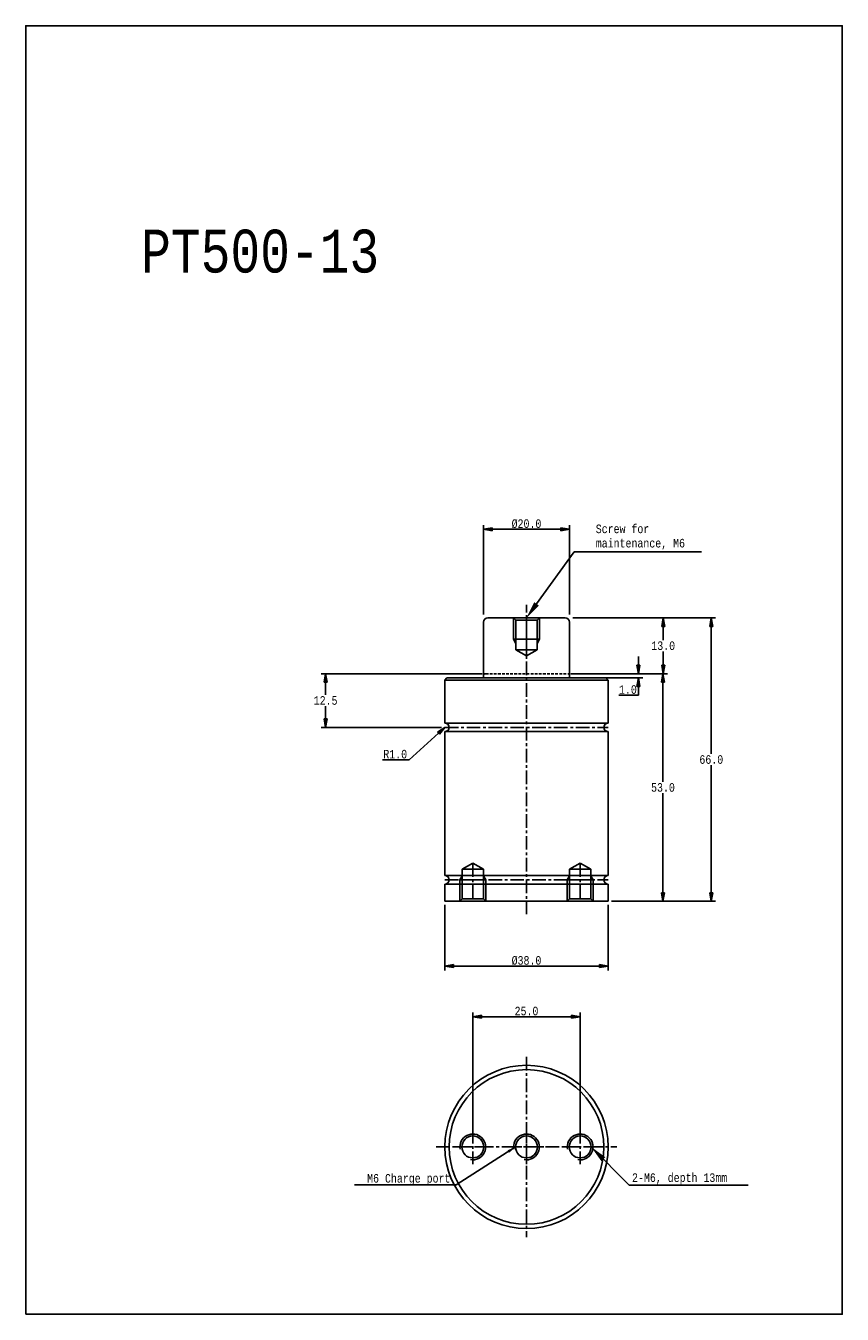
# Model space of a CAD drawing. Header units: millimetres. Extents: x 8080 to 8270, y 7528 to 7828.
import ezdxf
from ezdxf.enums import TextEntityAlignment as Align

# ---------------------------------------------------------------- set-up
doc = ezdxf.new("R2010")
doc.units = ezdxf.units.MM
doc.header["$LTSCALE"] = 0.1
doc.linetypes.add('CENTER', pattern=[50.8, 31.75, -6.35, 6.35, -6.35])
doc.linetypes.add('HIDDEN', pattern=[9.525, 6.35, -3.175])
doc.layers.get('0').update_dxf_attribs({"color": 3})
for name, color, linetype in [('center', 1, 'CENTER'), ('dim', 2, 'Continuous'), ('HL', 2, 'HIDDEN'), ('RD', 1, 'Continuous'), ('text', 4, 'Continuous')]:
    doc.layers.add(name, color=color, linetype=linetype)
doc.styles.add('ciwhs', font='monotxt.shx', dxfattribs={"width": 0.8, "bigfont": 'ciwhs.shx'})
doc.dimstyles.new('STANDARD1.0', dxfattribs={"dimtxt": 2, "dimasz": 2, "dimexe": 1, "dimexo": 0.8, "dimgap": 0.3, "dimtad": 1, "dimtih": 1, "dimtoh": 1, "dimdec": 1, "dimzin": 0, "dimdsep": 46, "dimtxsty": 'ciwhs', "dimblk1": 'CLOSED', "dimblk2": 'CLOSED', "dimsah": 1, "dimcen": 0, "dimclrd": 4, "dimclre": 4, "dimclrt": 10, "dimadec": 1, "dimazin": 0, "dimtfac": 1, "dimtdec": 1, "dimtofl": 0, "dimtmove": 0, "dimatfit": 0, "dimldrblk": 'CLOSED', "dimfxl": 0, "dimtolj": 1, "dimtzin": 0, "dimarcsym": 0})
doc.dimstyles.new('user', dxfattribs={"dimtxt": 6, "dimasz": 4, "dimexe": 1, "dimexo": 1, "dimgap": 1, "dimtad": 0, "dimdec": 1, "dimdsep": 46, "dimtxsty": 'ciwhs', "dimcen": 2, "dimclrd": 256, "dimclre": 256, "dimclrt": 4, "dimadec": 1, "dimazin": 2, "dimtfac": 1, "dimtmove": 0, "dimatfit": 3, "dimfxl": 0, "dimlwd": -1, "dimlwe": -1, "dimarcsym": 0})

# ---------------------------------------------------------------- blocks, each defined once
blk = doc.blocks.new('M6Z')
blk.add_circle((0, 0), 2.55)
at = {"layer": 'center'}
for p, q in [((0, 4), (0, -4)), ((4, 0), (-4, 0))]:
    blk.add_line(p, q, dxfattribs=at)
at = {"layer": 'dim'}
blk.add_arc((0, 0), 3, 260, 190, dxfattribs=at)
blk = doc.blocks.new('ar2')
blk.add_solid([(1, 0.17), (1, -0.17), (0, 0)])
blk = doc.blocks.new('_CLOSED')
at = {"color": 0, "linetype": 'ByBlock'}
for p, q in [((-1, 0.17), (0, 0)), ((-1, 0.17), (-1, -0.17)), ((0, 0), (-1, -0.17)), ((0, 0), (-1, 0))]:
    blk.add_line(p, q, dxfattribs=at)
blk = doc.blocks.new('*D3')
at = {"color": 4, "lineweight": -2}
for p, q in [((8186.86, 7691.23), (8186.86, 7712.04)), ((8188.86, 7711.04), (8204.86, 7711.04)), ((8206.86, 7691.23), (8206.86, 7712.04))]:
    blk.add_line(p, q, dxfattribs=at)
at = {"layer": 'DefPoints', "color": 0}
for p in [(8206.86, 7711.04), (8186.86, 7690.43), (8206.86, 7690.43)]:
    blk.add_point(p, dxfattribs=at)
at = {"color": 4, "lineweight": -2, "xscale": 2, "yscale": 2, "zscale": 2, "rotation": 180}
blk.add_blockref('_CLOSED', (8186.86, 7711.04), dxfattribs=at)
at = {"color": 4, "lineweight": -2, "xscale": 2, "yscale": 2, "zscale": 2}
blk.add_blockref('_CLOSED', (8206.86, 7711.04), dxfattribs=at)
at = {"color": 10, "insert": (8196.86, 7712.34), "char_height": 2, "attachment_point": 5, "style": 'ciwhs'}
blk.add_mtext('\\A1;%%C20.0', dxfattribs=at)
blk = doc.blocks.new('*D4')
at = {"color": 4, "lineweight": -2}
for p, q in [((8207.66, 7690.43), (8229.68, 7690.43)), ((8228.68, 7688.43), (8228.68, 7685.23)), ((8228.68, 7679.43), (8228.68, 7682.63)), ((8207.16, 7677.43), (8229.68, 7677.43))]:
    blk.add_line(p, q, dxfattribs=at)
at = {"layer": 'DefPoints', "color": 0}
for p in [(8206.86, 7690.43), (8206.36, 7677.43), (8228.68, 7677.43)]:
    blk.add_point(p, dxfattribs=at)
at = {"color": 4, "lineweight": -2, "xscale": 2, "yscale": 2, "zscale": 2}
for p, rotation in [((8228.68, 7690.43), 90), ((8228.68, 7677.43), 270)]:
    blk.add_blockref('_CLOSED', p, dxfattribs=dict(at, rotation=rotation))
at = {"color": 10, "insert": (8228.68, 7683.93), "char_height": 2, "attachment_point": 5, "style": 'ciwhs'}
blk.add_mtext('\\A1;13.0', dxfattribs=at)
blk = doc.blocks.new('*D5')
at = {"color": 4, "lineweight": -2}
for p, q in [((8222.9, 7679.43), (8222.9, 7681.43)), ((8207.16, 7677.43), (8223.9, 7677.43)), ((8207.66, 7676.43), (8223.9, 7676.43)), ((8222.9, 7674.43), (8222.9, 7672.43)), ((8222.9, 7672.43), (8218.33, 7672.43))]:
    blk.add_line(p, q, dxfattribs=at)
at = {"layer": 'DefPoints', "color": 0}
for p in [(8206.36, 7677.43), (8206.86, 7676.43), (8222.9, 7676.43)]:
    blk.add_point(p, dxfattribs=at)
at = {"color": 4, "lineweight": -2, "xscale": 2, "yscale": 2, "zscale": 2}
for p, rotation in [((8222.9, 7677.43), 270), ((8222.9, 7676.43), 90)]:
    blk.add_blockref('_CLOSED', p, dxfattribs=dict(at, rotation=rotation))
at = {"color": 10, "insert": (8220.46, 7673.73), "char_height": 2, "attachment_point": 5, "style": 'ciwhs'}
blk.add_mtext('\\A1;1.0', dxfattribs=at)
blk = doc.blocks.new('*D6')
at = {"color": 4, "lineweight": -2}
for p, q in [((8207.16, 7677.43), (8229.62, 7677.43)), ((8228.62, 7675.43), (8228.62, 7652.23)), ((8228.62, 7626.43), (8228.62, 7649.63)), ((8216.66, 7624.43), (8229.62, 7624.43))]:
    blk.add_line(p, q, dxfattribs=at)
at = {"layer": 'DefPoints', "color": 0}
for p in [(8206.36, 7677.43), (8228.62, 7677.43), (8215.86, 7624.43)]:
    blk.add_point(p, dxfattribs=at)
at = {"color": 4, "lineweight": -2, "xscale": 2, "yscale": 2, "zscale": 2}
for p, rotation in [((8228.62, 7677.43), 90), ((8228.62, 7624.43), 270)]:
    blk.add_blockref('_CLOSED', p, dxfattribs=dict(at, rotation=rotation))
at = {"color": 10, "insert": (8228.62, 7650.93), "char_height": 2, "attachment_point": 5, "style": 'ciwhs'}
blk.add_mtext('\\A1;53.0', dxfattribs=at)
blk = doc.blocks.new('*D7')
at = {"color": 4, "lineweight": -2}
for p, q in [((8207.66, 7690.43), (8240.87, 7690.43)), ((8239.87, 7688.43), (8239.87, 7658.73)), ((8239.87, 7626.43), (8239.87, 7656.13)), ((8216.66, 7624.43), (8240.87, 7624.43))]:
    blk.add_line(p, q, dxfattribs=at)
at = {"layer": 'DefPoints', "color": 0}
for p in [(8206.86, 7690.43), (8215.86, 7624.43), (8239.87, 7624.43)]:
    blk.add_point(p, dxfattribs=at)
at = {"color": 4, "lineweight": -2, "xscale": 2, "yscale": 2, "zscale": 2}
for p, rotation in [((8239.87, 7690.43), 90), ((8239.87, 7624.43), 270)]:
    blk.add_blockref('_CLOSED', p, dxfattribs=dict(at, rotation=rotation))
at = {"color": 10, "insert": (8239.87, 7657.43), "char_height": 2, "attachment_point": 5, "style": 'ciwhs'}
blk.add_mtext('\\A1;66.0', dxfattribs=at)
blk = doc.blocks.new('*D8')
at = {"color": 4, "lineweight": -2}
for p, q in [((8186.56, 7677.43), (8149.11, 7677.43)), ((8150.11, 7675.43), (8150.11, 7672.48)), ((8150.11, 7666.93), (8150.11, 7669.88)), ((8177.06, 7664.93), (8149.11, 7664.93))]:
    blk.add_line(p, q, dxfattribs=at)
at = {"layer": 'DefPoints', "color": 0}
for p in [(8187.36, 7677.43), (8150.11, 7664.93), (8177.86, 7664.93)]:
    blk.add_point(p, dxfattribs=at)
at = {"color": 4, "lineweight": -2, "xscale": 2, "yscale": 2, "zscale": 2}
for p, rotation in [((8150.11, 7677.43), 90), ((8150.11, 7664.93), 270)]:
    blk.add_blockref('_CLOSED', p, dxfattribs=dict(at, rotation=rotation))
at = {"color": 10, "insert": (8150.11, 7671.18), "char_height": 2, "attachment_point": 5, "style": 'ciwhs'}
blk.add_mtext('\\A1;12.5', dxfattribs=at)
blk = doc.blocks.new('*D9')
at = {"color": 4, "lineweight": -2}
for p, q in [((8177.86, 7623.63), (8177.86, 7608.34)), ((8215.86, 7623.63), (8215.86, 7608.34)), ((8179.86, 7609.34), (8213.86, 7609.34))]:
    blk.add_line(p, q, dxfattribs=at)
at = {"layer": 'DefPoints', "color": 0}
for p in [(8177.86, 7624.43), (8215.86, 7624.43), (8215.86, 7609.34)]:
    blk.add_point(p, dxfattribs=at)
at = {"color": 4, "lineweight": -2, "xscale": 2, "yscale": 2, "zscale": 2, "rotation": 180}
blk.add_blockref('_CLOSED', (8177.86, 7609.34), dxfattribs=at)
at = {"color": 4, "lineweight": -2, "xscale": 2, "yscale": 2, "zscale": 2}
blk.add_blockref('_CLOSED', (8215.86, 7609.34), dxfattribs=at)
at = {"color": 10, "insert": (8196.86, 7610.64), "char_height": 2, "attachment_point": 5, "style": 'ciwhs'}
blk.add_mtext('\\A1;%%C38.0', dxfattribs=at)
blk = doc.blocks.new('*D10')
at = {"color": 4, "lineweight": -2}
for p, q in [((8184.36, 7568.04), (8184.36, 7598.57)), ((8186.36, 7597.57), (8207.36, 7597.57)), ((8209.36, 7568.04), (8209.36, 7598.57))]:
    blk.add_line(p, q, dxfattribs=at)
at = {"layer": 'DefPoints', "color": 0}
for p in [(8209.36, 7597.57), (8184.36, 7567.24), (8209.36, 7567.24)]:
    blk.add_point(p, dxfattribs=at)
at = {"color": 4, "lineweight": -2, "xscale": 2, "yscale": 2, "zscale": 2, "rotation": 180}
blk.add_blockref('_CLOSED', (8184.36, 7597.57), dxfattribs=at)
at = {"color": 4, "lineweight": -2, "xscale": 2, "yscale": 2, "zscale": 2}
blk.add_blockref('_CLOSED', (8209.36, 7597.57), dxfattribs=at)
at = {"color": 10, "insert": (8196.86, 7598.87), "char_height": 2, "attachment_point": 5, "style": 'ciwhs'}
blk.add_mtext('\\A1;25.0', dxfattribs=at)

msp = doc.modelspace()

# ---------------------------------------------------------------- linework, layer by layer
for p, q in [((8186.86, 7689.43), (8186.86, 7676.43)), ((8187.86, 7690.43), (8205.86, 7690.43)), ((8196.86, 7690.43), (8193.86, 7690.43)), ((8193.86, 7690.43), (8199.86, 7690.43)), ((8193.86, 7690.43), (8194.4, 7689.89)), ((8194.4, 7689.89), (8199.32, 7689.89)), ((8194.4, 7689.89), (8194.4, 7682.97)), ((8196.86, 7690.43), (8199.86, 7690.43)), ((8199.86, 7690.43), (8199.32, 7689.89)), ((8199.32, 7689.89), (8199.32, 7682.97)), ((8206.86, 7689.43), (8206.86, 7676.43)), ((8193.86, 7685.43), (8199.86, 7685.43)), ((8194.4, 7682.97), (8199.32, 7682.97)), ((8194.4, 7682.97), (8196.86, 7681.55)), ((8199.32, 7682.97), (8196.86, 7681.55)), ((8178.36, 7676.43), (8177.86, 7675.93)), ((8177.86, 7675.93), (8177.86, 7665.93)), ((8177.86, 7675.93), (8215.86, 7675.93)), ((8178.36, 7676.43), (8215.36, 7676.43)), ((8215.36, 7676.43), (8215.86, 7675.93)), ((8215.86, 7675.93), (8215.86, 7665.93)), ((8177.86, 7665.93), (8215.86, 7665.93)), ((8177.86, 7663.93), (8177.86, 7630.43)), ((8177.86, 7663.93), (8215.86, 7663.93)), ((8215.86, 7663.93), (8215.86, 7630.43)), ((8181.9, 7631.89), (8184.36, 7633.31)), ((8186.82, 7631.89), (8184.36, 7633.31)), ((8206.9, 7631.89), (8209.36, 7633.31)), ((8211.82, 7631.89), (8209.36, 7633.31)), ((8177.86, 7630.43), (8215.86, 7630.43)), ((8181.36, 7629.43), (8187.36, 7629.43)), ((8181.9, 7631.89), (8186.82, 7631.89)), ((8181.9, 7624.97), (8181.9, 7631.89)), ((8186.82, 7624.97), (8186.82, 7631.89)), ((8206.36, 7629.43), (8212.36, 7629.43)), ((8206.9, 7631.89), (8211.82, 7631.89)), ((8206.9, 7624.97), (8206.9, 7631.89)), ((8211.82, 7624.97), (8211.82, 7631.89)), ((8177.86, 7628.43), (8177.86, 7624.43)), ((8177.86, 7628.43), (8215.86, 7628.43)), ((8215.86, 7628.43), (8215.86, 7624.43)), ((8177.86, 7624.43), (8215.86, 7624.43)), ((8181.36, 7624.43), (8181.9, 7624.97)), ((8184.36, 7624.43), (8181.36, 7624.43)), ((8181.36, 7624.43), (8187.36, 7624.43)), ((8181.9, 7624.97), (8186.82, 7624.97)), ((8184.36, 7624.43), (8187.36, 7624.43)), ((8187.36, 7624.43), (8186.82, 7624.97)), ((8206.36, 7624.43), (8206.9, 7624.97)), ((8209.36, 7624.43), (8206.36, 7624.43)), ((8206.36, 7624.43), (8212.36, 7624.43)), ((8206.9, 7624.97), (8211.82, 7624.97)), ((8209.36, 7624.43), (8212.36, 7624.43)), ((8212.36, 7624.43), (8211.82, 7624.97))]:
    msp.add_line(p, q)
at = {"color": 4}
for p, q in [((8176.38, 7663.59), (8169.55, 7657.38)), ((8169.55, 7657.38), (8163.38, 7657.38))]:
    msp.add_line(p, q, dxfattribs=at)
msp.add_lwpolyline([(8080.34, 7528.29), (8270.34, 7528.29), (8270.34, 7828.29), (8080.34, 7828.29)], close=True)
for radius in [19, 18]:
    msp.add_circle((8196.86, 7567.24), radius)
for centre, start, end in [((8187.86, 7689.43), 90, 180), ((8205.86, 7689.43), 0, 90), ((8177.86, 7664.93), 270, 90), ((8215.86, 7664.93), 90, 270), ((8177.86, 7629.43), 270, 90), ((8215.86, 7629.43), 90, 270)]:
    msp.add_arc(centre, 1, start, end)
at = {"layer": 'center'}
for p, q in [((8196.86, 7681.55), (8196.86, 7693.43)), ((8196.86, 7690.43), (8196.86, 7621.43)), ((8196.86, 7685.43), (8193.86, 7685.43)), ((8196.86, 7685.43), (8199.86, 7685.43)), ((8177.86, 7664.93), (8215.86, 7664.93)), ((8184.36, 7633.31), (8184.36, 7624.43)), ((8209.36, 7633.31), (8209.36, 7624.43)), ((8177.86, 7629.43), (8215.86, 7629.43)), ((8184.36, 7629.43), (8181.36, 7629.43)), ((8184.36, 7629.43), (8187.36, 7629.43)), ((8209.36, 7629.43), (8206.36, 7629.43)), ((8209.36, 7629.43), (8212.36, 7629.43)), ((8196.86, 7588.24), (8196.86, 7546.24)), ((8175.86, 7567.24), (8217.86, 7567.24))]:
    msp.add_line(p, q, dxfattribs=at)
at = {"layer": 'dim'}
for p, q in [((8194.31, 7567.24), (8180.49, 7558.4)), ((8180.49, 7558.4), (8156.83, 7558.4))]:
    msp.add_line(p, q, dxfattribs=at)
msp.add_lwpolyline([(8199.21, 7693.67), (8207.98, 7705.77), (8237.56, 7705.77)], dxfattribs=at)
msp.add_solid([(8199.75, 7693.28), (8196.86, 7690.43), (8198.67, 7694.06)], dxfattribs=at)
at = {"layer": 'HL'}
for p, q in [((8187.36, 7677.43), (8206.36, 7677.43)), ((8186.86, 7676.93), (8186.86, 7676.43)), ((8206.86, 7676.93), (8206.86, 7676.43))]:
    msp.add_line(p, q, dxfattribs=at)
for centre, start, end in [((8187.36, 7676.93), 90, 180), ((8206.36, 7676.93), 0, 90)]:
    msp.add_arc(centre, 0.5, start, end, dxfattribs=at)
at = {"layer": 'RD'}
for p, q in [((8193.86, 7690.43), (8193.86, 7685.43)), ((8199.86, 7690.43), (8199.86, 7685.43)), ((8193.86, 7685.43), (8194.4, 7684.49)), ((8199.86, 7685.43), (8199.32, 7684.49)), ((8181.36, 7629.43), (8181.9, 7630.37)), ((8181.36, 7624.43), (8181.36, 7629.43)), ((8187.36, 7629.43), (8186.82, 7630.37)), ((8187.36, 7624.43), (8187.36, 7629.43)), ((8206.36, 7629.43), (8206.9, 7630.37)), ((8206.36, 7624.43), (8206.36, 7629.43)), ((8212.36, 7629.43), (8211.82, 7630.37)), ((8212.36, 7624.43), (8212.36, 7629.43))]:
    msp.add_line(p, q, dxfattribs=at)

# ---------------------------------------------------------------- block references
at = {"color": 4, "xscale": 2, "yscale": 2, "zscale": 2, "rotation": 42.23641992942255}
msp.add_blockref('_CLOSED', (8177.86, 7664.93), dxfattribs=at)
for p in [(8184.36, 7567.24), (8196.86, 7567.24), (8209.36, 7567.24)]:
    msp.add_blockref('M6Z', p)
at = {"layer": 'dim', "xscale": 2, "yscale": 2, "zscale": 2, "rotation": 212.6110935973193}
msp.add_blockref('ar2', (8194.31, 7567.24), dxfattribs=at)

# ---------------------------------------------------------------- texts
at = {"color": 4, "style": 'ciwhs', "width": 0.8}
for s, p in [('Screw for', (8212.98, 7710.15)), ('maintenance, M6', (8212.98, 7706.82))]:
    msp.add_text(s, height=2, dxfattribs=at).set_placement(p)
at = {"color": 10, "insert": (8166.31, 7658.68), "char_height": 2, "attachment_point": 5, "style": 'ciwhs'}
msp.add_mtext('\\A1;R1.0', dxfattribs=at)
at = {"layer": 'text', "style": 'ciwhs', "width": 0.8}
for s, height, p in [('PT500-13', 10, (8162.58, 7770.83)), ('M6 Charge port', 2, (8179.16, 7558.93))]:
    msp.add_text(s, height=height, dxfattribs=at).set_placement(p, align=Align.RIGHT)
at = {"layer": 'text', "insert": (8221.42, 7561.09), "char_height": 2, "attachment_point": 1, "style": 'ciwhs'}
msp.add_mtext('2-M6, depth 13mm', dxfattribs=at)

# ---------------------------------------------------------------- dimensions: what is measured, and where the dimension line sits
dim = msp.add_linear_dim(base=(8206.86, 7711.04), p1=(8186.86, 7690.43), p2=(8206.86, 7690.43), text='%%C<>', dimstyle='STANDARD1.0')
dim.commit()
dim.dimension.update_dxf_attribs({"geometry": '*D3', "text_midpoint": (8196.86, 7712.34)})
for base, p1, p2, picture, middle in [((8228.68, 7677.43), (8206.86, 7690.43), (8206.36, 7677.43), '*D4', (8228.68, 7683.93)), ((8239.87, 7624.43), (8206.86, 7690.43), (8215.86, 7624.43), '*D7', (8239.87, 7657.43)), ((8222.9, 7676.43), (8206.36, 7677.43), (8206.86, 7676.43), '*D5', (8220.46, 7673.73)), ((8150.11, 7664.93), (8187.36, 7677.43), (8177.86, 7664.93), '*D8', (8150.11, 7671.18)), ((8228.62, 7677.43), (8215.86, 7624.43), (8206.36, 7677.43), '*D6', (8228.62, 7650.93))]:
    dim = msp.add_linear_dim(base=base, p1=p1, p2=p2, angle=90, dimstyle='STANDARD1.0')
    dim.commit()
    dim.dimension.update_dxf_attribs({"geometry": picture, "text_midpoint": middle})
dim = msp.add_linear_dim(base=(8215.86, 7609.34), p1=(8177.86, 7624.43), p2=(8215.86, 7624.43), text='%%C<>', dimstyle='STANDARD1.0')
dim.commit()
dim.dimension.update_dxf_attribs({"geometry": '*D9', "text_midpoint": (8196.86, 7609.34), "dimtype": 128})
dim = msp.add_linear_dim(base=(8209.36, 7597.57), p1=(8184.36, 7567.24), p2=(8209.36, 7567.24), dimstyle='STANDARD1.0')
dim.commit()
dim.dimension.update_dxf_attribs({"geometry": '*D10', "text_midpoint": (8196.86, 7598.87)})

# ---------------------------------------------------------------- leaders
at = {"layer": 'dim'}
msp.add_leader([(8211.91, 7567.24), (8220.77, 7558.33), (8248.43, 7558.33)], dimstyle='user', override={"dimgap": 1, "dimtad": 0}, dxfattribs=at)

doc.saveas('drawing.dxf')
